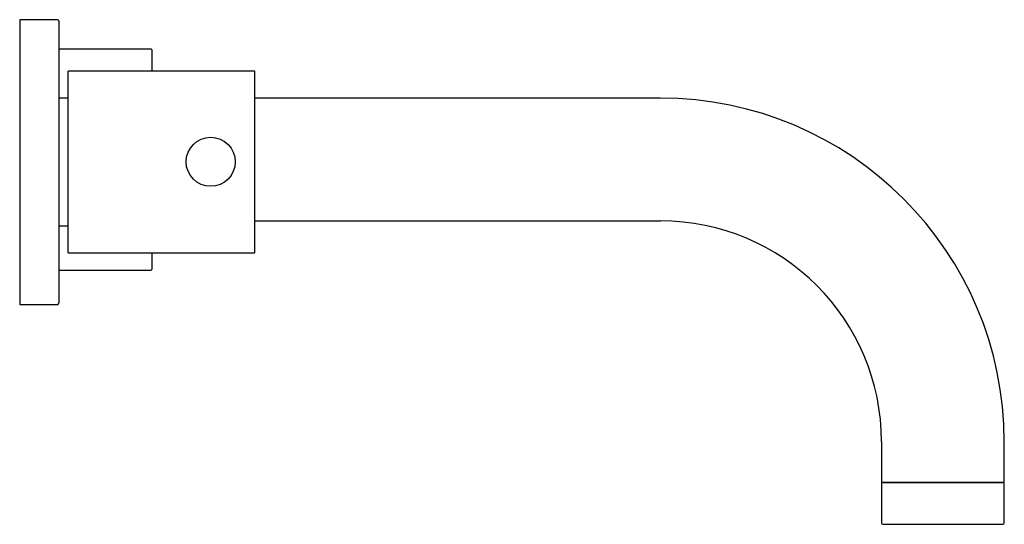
# Model space of a CAD drawing. Header units: millimetres. Extents: x 4290.072 to 4290.272, y 1740.021 to 1740.124.
import ezdxf

# ---------------------------------------------------------------- set-up
doc = ezdxf.new("R2010")
doc.units = ezdxf.units.MM
doc.layers.add('SANINDUSA', color=3, linetype='Continuous')

msp = doc.modelspace()

# ---------------------------------------------------------------- linework, layer by layer
at = {"layer": 'SANINDUSA'}
for p, q in [((4290.07197, 1740.12415), (4290.07197, 1740.09515)), ((4290.07997, 1740.12385), (4290.07997, 1740.09515)), ((4290.08187, 1740.07665), (4290.08187, 1740.11365)), ((4290.11987, 1740.07665), (4290.11987, 1740.11365)), ((4290.07197, 1740.09515), (4290.07197, 1740.06615)), ((4290.07997, 1740.09515), (4290.07997, 1740.06645)), ((4290.27247, 1740.02984), (4290.24747, 1740.02984))]:
    msp.add_line(p, q, dxfattribs=at)
msp.add_circle((4290.11087, 1740.09521), 0.005, dxfattribs=at)
for centre, radius, start, end in [((4290.07967, 1740.12385), 0.0003, 0, 90), ((4290.09872, 1740.1179), 0.00025, 0, 90), ((4290.20247, 1740.03815), 0.07, 0, 90), ((4290.20247, 1740.03815), 0.045, 0, 90), ((4290.09872, 1740.0734), 0.00025, 270, 0), ((4290.07967, 1740.06645), 0.0003, 270, 0), ((4290.24772, 1740.03009), 0.00025, 180, 270), ((4290.27222, 1740.03009), 0.00025, 270, 0), ((4290.24772, 1740.02159), 0.00025, 180, 270), ((4290.27222, 1740.02159), 0.00025, 270, 0)]:
    msp.add_arc(centre, radius, start, end, dxfattribs=at)
for points in [[(4290.07967, 1740.12415), (4290.07197, 1740.12415)], [(4290.09872, 1740.11815), (4290.07997, 1740.11815)], [(4290.11987, 1740.11365), (4290.08187, 1740.11365)], [(4290.08187, 1740.10815), (4290.07997, 1740.10815)], [(4290.20247, 1740.10815), (4290.11987, 1740.10815)], [(4290.11587, 1740.09518), (4290.11587, 1740.09521)], [(4290.07997, 1740.08215), (4290.08187, 1740.08215)], [(4290.11987, 1740.08315), (4290.20247, 1740.08315)], [(4290.08187, 1740.07665), (4290.11987, 1740.07665)], [(4290.07997, 1740.07315), (4290.09872, 1740.07315)], [(4290.07197, 1740.06615), (4290.07967, 1740.06615)], [(4290.24747, 1740.03815), (4290.24747, 1740.03009)], [(4290.27247, 1740.03009), (4290.27247, 1740.03815)], [(4290.24747, 1740.02984), (4290.24747, 1740.02159)], [(4290.27247, 1740.02159), (4290.27247, 1740.02984)]]:
    msp.add_open_spline(points, degree=1, dxfattribs=at)
for points, knots in [([(4290.09897, 1740.11365), (4290.09897, 1740.11384), (4290.09897, 1740.115), (4290.09897, 1740.11639), (4290.09897, 1740.11758), (4290.09897, 1740.11802), (4290.09897, 1740.11789), (4290.09897, 1740.11789)], [0, 0, 0, 0, 0.064664, 0.388521, 0.69945, 0.992808, 1, 1, 1, 1]), ([(4290.09897, 1740.0734), (4290.09897, 1740.07346), (4290.09897, 1740.0736), (4290.09897, 1740.07462), (4290.09897, 1740.07571), (4290.09897, 1740.07637), (4290.09897, 1740.07665)], [0, 0, 0, 0, 0.332566, 0.685056, 0.868885, 1, 1, 1, 1]), ([(4290.24772, 1740.02984), (4290.24776, 1740.02984), (4290.24785, 1740.02984), (4290.24853, 1740.02984), (4290.24966, 1740.02984), (4290.25125, 1740.02984), (4290.25321, 1740.02984), (4290.25541, 1740.02984), (4290.25769, 1740.02984), (4290.25997, 1740.02984), (4290.26226, 1740.02984), (4290.26454, 1740.02984), (4290.26674, 1740.02984), (4290.2687, 1740.02984), (4290.27029, 1740.02984), (4290.27142, 1740.02984), (4290.2721, 1740.02984), (4290.27218, 1740.02984), (4290.27222, 1740.02984)], [0, 0, 0, 0, 0.058258, 0.120005, 0.18432, 0.25, 0.31568, 0.379994, 0.441742, 0.5, 0.558258, 0.620006, 0.68432, 0.75, 0.815679, 0.879994, 0.941742, 1, 1, 1, 1]), ([(4290.24772, 1740.02134), (4290.24776, 1740.02134), (4290.24785, 1740.02134), (4290.24853, 1740.02134), (4290.24966, 1740.02134), (4290.25125, 1740.02134), (4290.25321, 1740.02134), (4290.25541, 1740.02134), (4290.25769, 1740.02134), (4290.25997, 1740.02134), (4290.26226, 1740.02134), (4290.26454, 1740.02134), (4290.26674, 1740.02134), (4290.2687, 1740.02134), (4290.27029, 1740.02134), (4290.27142, 1740.02134), (4290.2721, 1740.02134), (4290.27218, 1740.02134), (4290.27222, 1740.02134)], [0, 0, 0, 0, 0.058258, 0.120005, 0.18432, 0.25, 0.31568, 0.379994, 0.441742, 0.5, 0.558258, 0.620006, 0.68432, 0.75, 0.815679, 0.879994, 0.941742, 1, 1, 1, 1])]:
    msp.add_open_spline(points, degree=3, knots=knots, dxfattribs=at)

doc.saveas('drawing.dxf')
